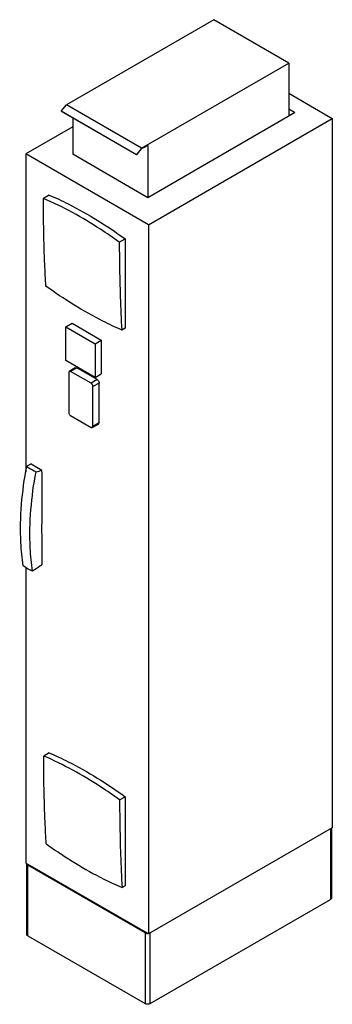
# Model space of a CAD drawing. Header units: millimetres. Extents: x 599 to 1321, y 207 to 2477.
import ezdxf

# ---------------------------------------------------------------- set-up
doc = ezdxf.new("R2010")
doc.units = ezdxf.units.MM
doc.header["$LTSCALE"] = 174.473018
doc.layers.get('0').update_dxf_attribs({"linetype": 'CONTINUOUS'})

msp = doc.modelspace()

# ---------------------------------------------------------------- linework, layer by layer
at = {"color": 7, "linetype": 'Continuous'}
for p, q in [((1046.8, 2476.5), (707.4, 2280.6)), ((1220, 2376.5), (1046.8, 2476.5)), ((880.6, 2180.5), (1220, 2376.5)), ((1220, 2376.5), (1220, 2255.3)), ((1220, 2306.8), (1320.5, 2248.8)), ((695.1, 2265.3), (707.4, 2280.6)), ((880.6, 2180.5), (707.4, 2280.6)), ((1233.1, 2262.8), (1220, 2270.4)), ((695.7, 2264.6), (695.1, 2265.3)), ((868.4, 2165.3), (695.1, 2265.3)), ((868.9, 2164.6), (695.7, 2264.6)), ((721.5, 2249.6), (721.5, 2166.3)), ((1233.1, 2261.6), (894.8, 2066.2)), ((896.3, 2003.8), (1320.5, 2248.8)), ((1220, 2255.3), (1233.1, 2262.8)), ((1233.1, 2262.8), (1233.1, 2261.6)), ((1320.5, 2248.8), (1320.5, 613.7)), ((721.5, 2229.5), (613.4, 2167.1)), ((880.6, 2180.5), (868.4, 2165.3)), ((868.9, 2164.6), (880.9, 2179.5)), ((885.2, 2182), (880.9, 2179.5)), ((885.2, 2180.8), (884.2, 2181.4)), ((894.8, 2186.3), (885.2, 2180.8)), ((885.2, 2180.8), (885.2, 2182)), ((894.8, 2186.3), (894.8, 2066.2)), ((613.4, 2167.1), (613.4, 1433.2)), ((896.3, 2003.8), (613.4, 2167.1)), ((894.8, 2066.2), (721.5, 2166.3)), ((868.4, 2165.3), (868.9, 2164.6)), ((667.3, 2072.3), (653.8, 2064.5)), ((896.3, 2003.8), (896.3, 368.8)), ((829, 1963.4), (842.4, 1971.1)), ((842.4, 1971.1), (842.4, 1765.6)), ((705.9, 1768.3), (720.1, 1776.5)), ((720.1, 1776.5), (787.4, 1737.6)), ((705.9, 1690.6), (705.9, 1768.3)), ((705.9, 1768.3), (773.2, 1729.5)), ((842.4, 1765.6), (834.6, 1761.1)), ((773.2, 1729.5), (787.4, 1737.6)), ((773.2, 1729.5), (773.2, 1651.8)), ((787.4, 1737.6), (787.4, 1659.9)), ((773.2, 1651.8), (705.9, 1690.6)), ((713.5, 1665.6), (712.3, 1662.9)), ((712.3, 1662.9), (712.3, 1571)), ((727.4, 1674.2), (713.5, 1665.6)), ((716.5, 1665.4), (713.5, 1665.6)), ((730.9, 1673.9), (716.5, 1665.4)), ((763.7, 1638.2), (716.5, 1665.4)), ((727.4, 1674.2), (730.9, 1673.9)), ((777.6, 1647), (730.9, 1673.9)), ((773.2, 1651.8), (787.4, 1659.9)), ((777.6, 1647), (763.7, 1638.2)), ((782.5, 1638.4), (767.9, 1630.8)), ((782.5, 1546.9), (782.5, 1638.4)), ((767.9, 1538.9), (767.9, 1630.8)), ((716.5, 1563.7), (763.7, 1536.5)), ((766.6, 1536.1), (781, 1543.7)), ((782.5, 1546.9), (767.9, 1538.9)), ((781, 1543.7), (782.5, 1546.9)), ((763.7, 1536.5), (766.6, 1536.1)), ((766.6, 1536.1), (767.9, 1538.9)), ((625.7, 1452.2), (650.6, 1437.8)), ((613.4, 1213.2), (613.4, 532.1)), ((667.3, 786.3), (654.5, 778.9)), ((829.7, 677.8), (842.4, 685.1)), ((842.4, 685.1), (842.4, 479.6)), ((1320.5, 613.7), (896.3, 368.8)), ((1316.2, 611.2), (1316.2, 447.9)), ((1318.7, 612.7), (1318.7, 451.5)), ((896.3, 368.8), (613.4, 532.1)), ((615.2, 531.1), (615.2, 367.8)), ((888.4, 371.3), (617.7, 527.5)), ((617.7, 364.2), (617.7, 527.5)), ((842.4, 479.6), (835.3, 475.5)), ((900.6, 208), (1316.2, 447.9)), ((617.7, 364.2), (888.4, 208)), ((888.4, 371.3), (888.4, 208)), ((900.6, 208), (900.6, 371.3))]:
    msp.add_line(p, q, dxfattribs=at)
for centre, radius, start, end in [((588.5, 1661.1), 231.8, 282.0294, 285.5393), ((-11505.3, 1266.3), 12156.5, 359.78405, 0.03711)]:
    msp.add_arc(centre, radius, start, end, dxfattribs=at)
for points, knots in [([(667.3, 2072.3), (682, 2065.9), (743.2, 2037.4), (800.8, 2001.4), (842.4, 1971.1)], [0, 0, 0, 0, 0.238027, 1, 1, 1, 1]), ([(659.5, 1862.2), (658.6, 1878.9), (655.3, 1946.2), (653.9, 2013.7), (653.8, 2064.5)], [0, 0, 0, 0, 0.247128, 1, 1, 1, 1]), ([(829, 1963.4), (814.7, 1973.8), (759.1, 2012.1), (699.6, 2044.9), (653.8, 2064.5)], [0, 0, 0, 0, 0.262106, 1, 1, 1, 1]), ([(829, 1963.4), (829, 1946.3), (829.6, 1878.9), (831.9, 1811.4), (834.6, 1761.1)], [0, 0, 0, 0, 0.252882, 1, 1, 1, 1]), ([(834.6, 1761.1), (820, 1767.5), (758.9, 1796.4), (701.3, 1832.2), (659.5, 1862.2)], [0, 0, 0, 0, 0.237198, 1, 1, 1, 1]), ([(767.9, 1630.8), (767.9, 1631.5), (767.4, 1634.4), (765.6, 1637.1), (763.7, 1638.2)], [0, 0, 0, 0, 0.241053, 1, 1, 1, 1]), ([(777.6, 1647), (778.3, 1646.6), (780.9, 1644.4), (782.5, 1640.9), (782.5, 1638.4)], [0, 0, 0, 0, 0.241052, 1, 1, 1, 1]), ([(712.3, 1571), (712.3, 1570.3), (712.8, 1567.5), (714.6, 1564.8), (716.5, 1563.7)], [0, 0, 0, 0, 0.241053, 1, 1, 1, 1]), ([(607.1, 1217.6), (604.6, 1235.3), (597.5, 1311.7), (604.5, 1389), (615.3, 1446.8)], [0, 0, 0, 0, 0.232683, 1, 1, 1, 1]), ([(625.7, 1452.2), (624.8, 1451.7), (621.3, 1450.1), (617.8, 1448.3), (615.3, 1446.8)], [0, 0, 0, 0, 0.256615, 1, 1, 1, 1]), ([(615.3, 1446.8), (616.9, 1445.7), (623.8, 1441.1), (631.1, 1437.1), (636.8, 1434.4)], [0, 0, 0, 0, 0.235944, 1, 1, 1, 1]), ([(628.6, 1205.2), (626.1, 1222.9), (619, 1299.3), (626.1, 1376.6), (636.8, 1434.4)], [0, 0, 0, 0, 0.232683, 1, 1, 1, 1]), ([(651.3, 1333.5), (651.3, 1342.1), (651.2, 1376.9), (651.1, 1411.7), (650.6, 1437.8)], [0, 0, 0, 0, 0.249214, 1, 1, 1, 1]), ([(651.3, 1274.2), (651, 1279), (650.3, 1298.8), (650.6, 1318.6), (651.3, 1333.5)], [0, 0, 0, 0, 0.244965, 1, 1, 1, 1]), ([(628.6, 1205.2), (626.7, 1206), (619.1, 1209.5), (612, 1213.9), (607.1, 1217.6)], [0, 0, 0, 0, 0.259512, 1, 1, 1, 1]), ([(651.2, 1220.5), (649.4, 1219.1), (642.1, 1213.7), (634.5, 1208.7), (628.6, 1205.2)], [0, 0, 0, 0, 0.246166, 1, 1, 1, 1]), ([(660.2, 576.6), (659.3, 593.3), (656, 660.7), (654.6, 728.1), (654.5, 778.9)], [0, 0, 0, 0, 0.247128, 1, 1, 1, 1]), ([(829.7, 677.8), (815.4, 688.2), (759.8, 726.5), (700.3, 759.3), (654.5, 778.9)], [0, 0, 0, 0, 0.262106, 1, 1, 1, 1]), ([(667.3, 786.3), (682, 779.9), (743.2, 751.4), (800.8, 715.4), (842.4, 685.1)], [0, 0, 0, 0, 0.238027, 1, 1, 1, 1]), ([(829.7, 677.8), (829.7, 660.7), (830.3, 593.3), (832.6, 525.8), (835.3, 475.5)], [0, 0, 0, 0, 0.252882, 1, 1, 1, 1]), ([(660.2, 576.6), (674.6, 566.3), (730.3, 528.3), (789.7, 495.4), (835.3, 475.5)], [0, 0, 0, 0, 0.262775, 1, 1, 1, 1]), ([(615.2, 531.1), (615.2, 530.4), (615.8, 528.9), (617, 528), (617.7, 527.5)], [0, 0, 0, 0, 0.449163, 1, 1, 1, 1]), ([(1318.7, 451.5), (1318.7, 450.8), (1318.1, 449.3), (1316.9, 448.4), (1316.2, 447.9)], [0, 0, 0, 0, 0.449164, 1, 1, 1, 1]), ([(617.7, 364.2), (617, 364.7), (615.8, 365.6), (615.2, 367.1), (615.2, 367.8)], [0, 0, 0, 0, 0.550837, 1, 1, 1, 1]), ([(888.4, 371.3), (888.8, 371), (890.7, 370.2), (892.8, 369.8), (894.4, 369.8)], [0, 0, 0, 0, 0.229102, 1, 1, 1, 1]), ([(900.6, 208), (898.8, 206.9), (894.5, 206.1), (890.2, 206.9), (888.4, 208)], [0, 0, 0, 0, 0.5, 1, 1, 1, 1])]:
    msp.add_open_spline(points, degree=3, knots=knots, dxfattribs=at)

doc.saveas('drawing.dxf')
